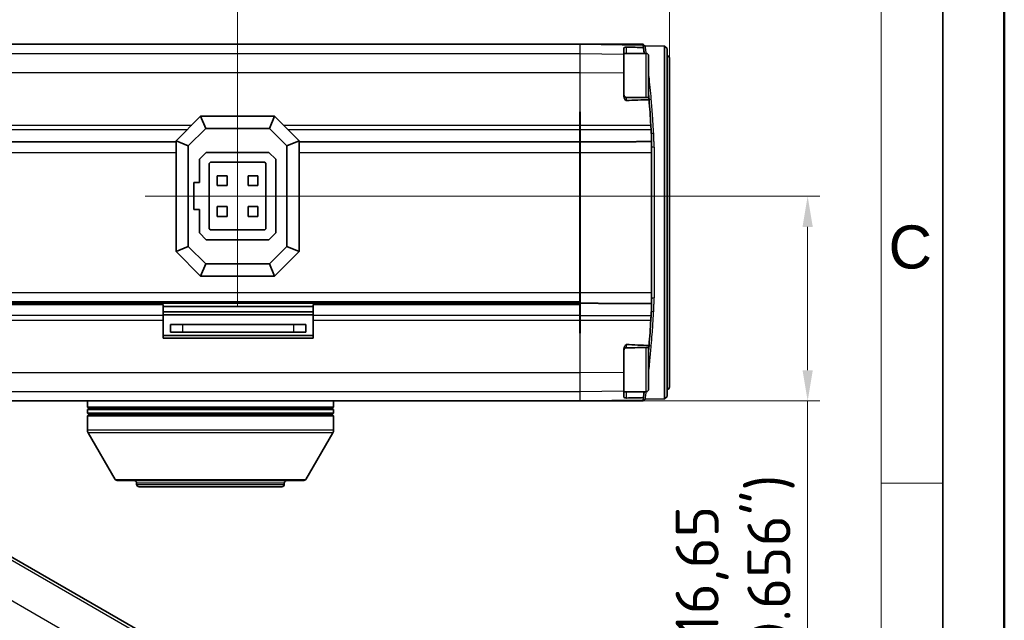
# Model space of a CAD drawing. Header units: millimetres. Extents: x 0 to 420, y 0 to 297.
# Tile 37 of 53: x 340 to 420, y 137 to 186. Entities that reach past the tile are written whole.
import ezdxf

# ---------------------------------------------------------------- set-up
doc = ezdxf.new("R2010")
doc.units = ezdxf.units.MM
doc.layers.get('0').update_dxf_attribs({"lineweight": 25})
for name, color, linetype, lineweight in [('001', 7, 'Continuous', 50), ('Bemaßung (ISO)', 7, 'Continuous', 18), ('Mittellinie (ISO)', 7, 'Continuous', 18), ('Rahmen (ISO)', 7, 'Continuous', 70), ('Sichtbar (ISO)', 7, 'Continuous', 35), ('Sichtbar schmal (ISO)', 7, 'Continuous', 25)]:
    doc.layers.add(name, color=color, linetype=linetype, lineweight=lineweight)
doc.layers.add('Symbole(DIN)', color=3, linetype='Continuous', lineweight=25, true_color=0x00ff00)
doc.styles.add('Aktuell-DIN', font='arial.ttf')
doc.styles.add('Notiztext (DIN)', font='isocpeur.ttf')
doc.dimstyles.new('Standard (DIN)', dxfattribs={"dimtxt": 3.5, "dimasz": 2.5, "dimexe": 1, "dimexo": 0, "dimgap": 0.7, "dimtad": 1, "dimtoh": 1, "dimrnd": 1e-08, "dimtxsty": 'Notiztext (DIN)', "dimcen": 0.09, "dimdle": 10, "dimclrd": 256, "dimclre": 256, "dimclrt": 256, "dimazin": 2, "dimtfac": 0.514286, "dimtdec": 4, "dimtmove": 0, "dimatfit": 3, "dimfxl": 1, "dimtolj": 1, "dimlwd": -1, "dimlwe": -1, "dimarcsym": 0})

# ---------------------------------------------------------------- blocks, each defined once
blk = doc.blocks.new('*D37')
at = {"layer": 'Bemaßung (ISO)', "transparency": 16777216}
for p, q in [((365.195, 171.831), (405.02, 171.831)), ((404.02, 169.331), (404.02, 157.681)), ((385.495, 155.181), (405.02, 155.181)), ((404.02, 155.181), (404.02, 133.138))]:
    blk.add_line(p, q, dxfattribs=at)
for points in [[(403.603, 169.331), (404.437, 169.331), (404.02, 171.831)], [(403.603, 157.681), (404.437, 157.681), (404.02, 155.181)]]:
    blk.add_solid(points, dxfattribs=at)
at = {"layer": 'Defpoints', "color": 0, "transparency": 16777216}
for p in [(365.195, 171.831), (385.495, 155.181), (404.02, 155.181)]:
    blk.add_point(p, dxfattribs=at)
at = {"layer": 'Bemaßung (ISO)', "transparency": 16777216, "insert": (393.287, 141.363), "char_height": 3.5, "attachment_point": 2, "rotation": 90, "style": 'Notiztext (DIN)'}
blk.add_mtext('\\A1;16,65{\\P(0.656")}', dxfattribs=at)
blk = doc.blocks.new('*D38')
at = {"layer": 'Bemaßung (ISO)', "transparency": 16777216}
for p, q in [((357.695, 180.831), (357.695, 189.831)), ((392.795, 183.046), (392.795, 189.831)), ((360.195, 188.831), (390.295, 188.831))]:
    blk.add_line(p, q, dxfattribs=at)
for points in [[(360.195, 189.248), (360.195, 188.414), (357.695, 188.831)], [(390.295, 189.248), (390.295, 188.414), (392.795, 188.831)]]:
    blk.add_solid(points, dxfattribs=at)
at = {"layer": 'Defpoints', "color": 0, "transparency": 16777216}
for p in [(392.795, 188.831), (392.795, 183.046), (357.695, 180.831)]:
    blk.add_point(p, dxfattribs=at)
at = {"layer": 'Bemaßung (ISO)', "transparency": 16777216, "insert": (375.245, 199.564), "char_height": 3.5, "attachment_point": 2, "style": 'Notiztext (DIN)'}
blk.add_mtext('\\A1;35,1{\\P(1.382")}', dxfattribs=at)
blk = doc.blocks.new('Ränder Basler-A3')
at = {"layer": '001'}
blk.add_line((420, 297), (420, 0), dxfattribs=at)
at = {"layer": '001', "color": 7, "linetype": 'Continuous', "lineweight": 35}
blk.add_line((415, 292), (415, 5), dxfattribs=at)
at = {"layer": '001', "color": 7, "linetype": 'Continuous', "lineweight": 18}
blk.add_line((410, 287), (410, 5), dxfattribs=at)
at = {"layer": 'Rahmen (ISO)', "color": 7, "linetype": 'Continuous', "lineweight": 18}
blk.add_line((415, 148.5), (410, 148.5), dxfattribs=at)
at = {"layer": 'Symbole(DIN)', "color": 250, "true_color": 0x3f3f3f, "insert": (410.593, 167.671), "char_height": 3.5, "attachment_point": 4, "style": 'Aktuell-DIN'}
blk.add_mtext('\\fArial|b0|i0;C', dxfattribs=at)

msp = doc.modelspace()

# ---------------------------------------------------------------- linework, layer by layer
at = {"layer": 'Mittellinie (ISO)', "linetype": 'Continuous'}
for p, q in [((357.695, 180.831), (357.695, 162.831)), ((365.195, 171.831), (350.195, 171.831))]:
    msp.add_line(p, q, dxfattribs=at)
at = {"layer": 'Sichtbar (ISO)'}
for p, q in [((290.495, 184.181), (385.495, 184.181)), ((385.495, 184.181), (385.495, 184.118)), ((385.545, 184.181), (385.545, 184.18)), ((390.64, 184.181), (385.545, 184.181)), ((385.545, 184.118), (385.545, 184.18)), ((385.545, 184.18), (390.649, 184.114)), ((392.395, 184.022), (390.829, 184.049)), ((392.395, 155.34), (392.395, 184.022)), ((392.595, 183.818), (392.395, 184.022)), ((389.095, 183.885), (389.095, 183.372)), ((390.895, 183.431), (389.095, 183.431)), ((389.095, 183.372), (389.095, 181.856)), ((391.095, 183.231), (391.095, 179.841)), ((392.595, 183.818), (392.595, 155.544)), ((392.795, 183.046), (392.795, 156.316)), ((389.095, 181.856), (389.095, 179.953)), ((385.545, 178.68), (385.495, 178.681)), ((385.495, 178.681), (385.495, 177.61)), ((385.545, 177.61), (385.545, 178.68)), ((354.695, 178.331), (352.695, 176.331)), ((355.11, 177.331), (354.695, 178.331)), ((360.695, 178.331), (354.695, 178.331)), ((360.281, 177.331), (360.695, 178.331)), ((362.695, 176.331), (360.695, 178.331)), ((353.695, 175.917), (355.11, 177.331)), ((355.11, 177.331), (360.281, 177.331)), ((360.281, 177.331), (361.695, 175.917)), ((385.495, 177.61), (385.495, 177.247)), ((385.495, 176.243), (385.495, 177.247)), ((385.545, 177.247), (385.545, 177.61)), ((385.545, 177.247), (385.545, 176.243)), ((352.695, 176.243), (290.495, 176.243)), ((353.695, 175.917), (352.695, 176.331)), ((352.695, 176.331), (352.695, 167.331)), ((361.695, 175.917), (362.695, 176.331)), ((362.695, 167.331), (362.695, 176.331)), ((362.695, 176.243), (385.495, 176.243)), ((385.495, 175.371), (385.495, 176.243)), ((385.545, 176.243), (385.545, 175.371)), ((353.695, 167.745), (353.695, 175.917)), ((354.595, 174.824), (355.152, 175.381)), ((355.152, 175.381), (360.238, 175.381)), ((360.238, 175.381), (360.795, 174.824)), ((361.695, 175.917), (361.695, 167.745)), ((385.495, 163.991), (385.495, 175.371)), ((385.545, 175.371), (385.545, 163.991)), ((391.344, 175.371), (391.344, 175.897)), ((391.344, 163.991), (391.344, 175.371)), ((354.595, 172.931), (354.595, 174.824)), ((355.395, 174.493), (355.484, 174.581)), ((355.395, 169.169), (355.395, 174.493)), ((355.484, 174.581), (359.907, 174.581)), ((359.907, 174.581), (359.995, 174.493)), ((359.995, 174.493), (359.995, 169.169)), ((360.795, 174.824), (360.795, 168.838)), ((354.145, 170.731), (354.145, 172.931)), ((354.145, 172.931), (354.595, 172.931)), ((356.045, 172.681), (356.045, 173.481)), ((356.045, 173.481), (356.845, 173.481)), ((356.845, 173.481), (356.845, 172.681)), ((358.545, 172.681), (358.545, 173.481)), ((358.545, 173.481), (359.345, 173.481)), ((359.345, 173.481), (359.345, 172.681)), ((356.845, 172.681), (356.045, 172.681)), ((359.345, 172.681), (358.545, 172.681)), ((354.595, 170.731), (354.145, 170.731)), ((354.595, 168.838), (354.595, 170.731)), ((356.045, 170.181), (356.045, 170.981)), ((356.045, 170.981), (356.845, 170.981)), ((356.845, 170.981), (356.845, 170.181)), ((358.545, 170.181), (358.545, 170.981)), ((358.545, 170.981), (359.345, 170.981)), ((359.345, 170.981), (359.345, 170.181)), ((356.845, 170.181), (356.045, 170.181)), ((359.345, 170.181), (358.545, 170.181)), ((355.152, 168.281), (354.595, 168.838)), ((355.484, 169.081), (355.395, 169.169)), ((359.907, 169.081), (355.484, 169.081)), ((359.995, 169.169), (359.907, 169.081)), ((360.795, 168.838), (360.238, 168.281)), ((360.238, 168.281), (355.152, 168.281)), ((353.695, 167.745), (352.695, 167.331)), ((352.695, 167.331), (354.695, 165.331)), ((355.11, 166.331), (353.695, 167.745)), ((361.695, 167.745), (360.281, 166.331)), ((360.695, 165.331), (362.695, 167.331)), ((361.695, 167.745), (362.695, 167.331)), ((355.11, 166.331), (354.695, 165.331)), ((360.281, 166.331), (355.11, 166.331)), ((360.281, 166.331), (360.695, 165.331)), ((354.695, 165.331), (360.695, 165.331)), ((385.495, 163.256), (385.495, 163.991)), ((385.495, 163.256), (385.495, 163.119)), ((385.545, 163.991), (385.545, 163.119)), ((391.344, 163.465), (391.344, 163.991)), ((290.495, 163.119), (385.495, 163.119)), ((351.65, 163.019), (290.495, 163.019)), ((351.65, 162.115), (351.65, 163.019)), ((351.65, 162.864), (363.85, 162.864)), ((351.65, 162.431), (363.85, 162.431)), ((363.85, 163.019), (363.85, 162.115)), ((385.495, 163.019), (363.85, 163.019)), ((385.495, 163.019), (385.495, 163.119)), ((385.495, 162.115), (385.495, 163.019)), ((385.545, 163.119), (385.545, 162.115)), ((351.65, 162.181), (363.85, 162.181)), ((351.65, 162.115), (351.65, 161.752)), ((351.65, 161.752), (351.65, 160.281)), ((363.85, 161.752), (363.85, 162.115)), ((363.85, 160.281), (363.85, 161.752)), ((385.495, 162.115), (385.495, 161.752)), ((385.495, 161.752), (385.495, 160.681)), ((385.545, 161.752), (385.545, 162.115)), ((385.545, 160.682), (385.545, 161.752)), ((352.25, 161.381), (353.25, 161.381)), ((352.25, 161.381), (352.25, 160.781)), ((353.25, 161.381), (362.25, 161.381)), ((362.25, 161.381), (363.25, 161.381)), ((363.25, 160.781), (363.25, 161.381)), ((351.65, 160.501), (363.85, 160.501)), ((363.85, 160.281), (351.65, 160.281)), ((353.25, 160.781), (352.25, 160.781)), ((362.25, 160.781), (353.25, 160.781)), ((363.25, 160.781), (362.25, 160.781)), ((385.495, 160.681), (385.545, 160.682)), ((389.095, 159.409), (389.095, 157.507)), ((391.095, 159.521), (391.095, 156.131)), ((389.095, 157.507), (389.095, 155.99)), ((385.495, 155.244), (385.495, 155.181)), ((385.545, 155.182), (390.649, 155.249)), ((385.545, 155.182), (385.545, 155.244)), ((389.095, 155.99), (389.095, 155.478)), ((390.895, 155.931), (389.095, 155.931)), ((392.395, 155.34), (390.829, 155.313)), ((392.595, 155.544), (392.395, 155.34)), ((310.995, 155.181), (385.495, 155.181)), ((345.495, 155.181), (345.495, 154.681)), ((365.495, 154.681), (345.495, 154.681)), ((345.669, 154.581), (345.495, 154.681)), ((345.669, 154.581), (345.495, 154.481)), ((345.495, 154.481), (365.495, 154.481)), ((345.495, 154.481), (345.495, 154.181)), ((345.669, 154.581), (365.322, 154.581)), ((365.322, 154.581), (365.495, 154.681)), ((365.322, 154.581), (365.495, 154.481)), ((365.495, 155.181), (365.495, 154.681)), ((365.495, 154.481), (365.495, 154.181)), ((385.545, 155.182), (385.545, 155.181)), ((385.545, 155.181), (390.64, 155.181)), ((365.495, 154.181), (345.495, 154.181)), ((345.669, 154.081), (345.495, 154.181)), ((345.669, 154.081), (345.495, 153.981)), ((345.495, 153.981), (365.495, 153.981)), ((345.495, 153.981), (345.495, 152.835)), ((345.669, 154.081), (365.322, 154.081)), ((365.322, 154.081), (365.495, 154.181)), ((365.322, 154.081), (365.495, 153.981)), ((365.495, 153.981), (365.495, 152.835)), ((347.747, 148.801), (345.562, 152.585)), ((363.244, 148.801), (365.428, 152.585)), ((326.763, 149.735), (393.938, 111.051)), ((363.071, 148.701), (347.92, 148.701)), ((349.495, 148.401), (349.495, 148.501)), ((361.295, 148.201), (349.695, 148.201)), ((361.495, 148.401), (361.495, 148.501))]:
    msp.add_line(p, q, dxfattribs=at)
for centre, radius, start, end in [((390.833, 184.249), 0.2, 199.89902, 269), ((390.895, 183.231), 0.2, 0, 90), ((392.595, 183.046), 0.2, 0, 90), ((389.295, 180.059), 0.2, 180, 269.39258), ((288.47, 171.31), 103, 3.16799, 3.30421), ((371.344, 175.897), 20, 1.03979, 3.16799), ((371.344, 163.465), 20, 356.83201, 358.96021), ((288.47, 168.052), 103, 356.69579, 356.83201), ((389.295, 159.303), 0.2, 90.60742, 180), ((390.895, 156.131), 0.2, 270, 0), ((392.595, 156.316), 0.2, 270, 0), ((390.833, 155.113), 0.2, 91, 160.10098), ((345.995, 152.835), 0.5, 180, 210), ((364.995, 152.835), 0.5, 330, 0), ((347.92, 148.901), 0.2, 210, 270), ((349.295, 148.501), 0.2, 0, 90), ((349.695, 148.401), 0.2, 180, 270), ((361.295, 148.401), 0.2, 270, 0), ((361.695, 148.501), 0.2, 90, 180), ((363.071, 148.901), 0.2, 270, 330)]:
    msp.add_arc(centre, radius, start, end, dxfattribs=at)
for centre, major_axis, start_param, end_param in [((64.514, 168.789), (748.252, 0), 1.127365, 1.127439), ((64.514, 170.573), (-748.252, 0), 2.014154, 2.014228)]:
    msp.add_ellipse(centre, major_axis=major_axis, ratio=0.022679, start_param=start_param, end_param=end_param, dxfattribs=at)
for points, knots in [([(390.645, 184.181), (390.645, 184.181), (390.645, 184.181), (390.645, 184.181), (390.645, 184.181), (390.644, 184.181), (390.644, 184.181), (390.643, 184.181), (390.643, 184.181), (390.641, 184.181), (390.64, 184.181), (390.64, 184.181)], [-0.1094888, -0.1094888, -0.1094888, -0.1094888, -0.1045758, -0.1045758, -0.0958175, -0.0958175, -0.0775368, -0.0775368, -0.0418384, -0.0418384, 0, 0, 0, 0]), ([(390.649, 184.114), (390.649, 184.114), (390.649, 184.116), (390.648, 184.126), (390.647, 184.134), (390.644, 184.152), (390.643, 184.163), (390.641, 184.177), (390.641, 184.179), (390.64, 184.181)], [0, 0, 0, 0, 0.00377562, 0.00377562, 0.00755125, 0.00755125, 0.01135138, 0.01135138, 0.01191709, 0.01191709, 0.01191709, 0.01191709]), ([(389.296, 183.944), (389.29, 183.944), (389.283, 183.944), (389.268, 183.943), (389.26, 183.943), (389.239, 183.941), (389.226, 183.939), (389.195, 183.933), (389.172, 183.928), (389.135, 183.916), (389.121, 183.91), (389.101, 183.898), (389.095, 183.891), (389.095, 183.885)], [0, 0, 0, 0, 0.00209389, 0.00209389, 0.00469564, 0.00469564, 0.01000936, 0.01000936, 0.02153414, 0.02153414, 0.03204128, 0.03204128, 0.04202857, 0.04202857, 0.04202857, 0.04202857]), ([(390.676, 183.915), (390.679, 183.892), (390.683, 183.863), (390.693, 183.787), (390.7, 183.736), (390.714, 183.63), (390.721, 183.575), (390.732, 183.49), (390.735, 183.46), (390.739, 183.431)], [0.02231047, 0.02231047, 0.02231047, 0.02231047, 0.03490175, 0.03490175, 0.05193974, 0.05193974, 0.06849074, 0.06849074, 0.07771458, 0.07771458, 0.07771458, 0.07771458]), ([(389.095, 179.953), (389.095, 179.904), (389.106, 179.854), (389.147, 179.738), (389.186, 179.677), (389.232, 179.624), (389.245, 179.613), (389.262, 179.602), (389.269, 179.599), (389.283, 179.595), (389.29, 179.594), (389.296, 179.594)], [0, 0, 0, 0, 0.01503811, 0.01503811, 0.03741187, 0.03741187, 0.04687079, 0.04687079, 0.05200051, 0.05200051, 0.05682005, 0.05682005, 0.05682005, 0.05682005]), ([(391.117, 179.841), (391.117, 179.841), (391.117, 179.838), (391.118, 179.827), (391.118, 179.819), (391.119, 179.808)], [0.02222717, 0.02222717, 0.02222717, 0.02222717, 0.03057725, 0.03057725, 0.03956399, 0.03956399, 0.03956399, 0.03956399]), ([(391.119, 179.808), (391.121, 179.786), (391.124, 179.754), (391.128, 179.7), (391.129, 179.685), (391.131, 179.669)], [0.0004588, 0.0004588, 0.0004588, 0.0004588, 0.01759576, 0.01759576, 0.02373277, 0.02373277, 0.02373277, 0.02373277]), ([(391.344, 175.897), (391.344, 175.988), (391.343, 176.078), (391.341, 176.197), (391.341, 176.229), (391.34, 176.26)], [0.99079288, 0.99079288, 0.99079288, 0.99079288, 1.01750739, 1.01750739, 1.0272812, 1.0272812, 1.0272812, 1.0272812]), ([(391.34, 163.102), (391.341, 163.133), (391.341, 163.165), (391.343, 163.284), (391.344, 163.374), (391.344, 163.465)], [0.85108337, 0.85108337, 0.85108337, 0.85108337, 0.86085718, 0.86085718, 0.88757169, 0.88757169, 0.88757169, 0.88757169]), ([(389.296, 159.768), (389.289, 159.768), (389.282, 159.768), (389.267, 159.763), (389.259, 159.758), (389.24, 159.745), (389.227, 159.733), (389.192, 159.692), (389.169, 159.657), (389.133, 159.585), (389.119, 159.55), (389.101, 159.48), (389.095, 159.444), (389.095, 159.409)], [0, 0, 0, 0, 0.00215043, 0.00215043, 0.00482619, 0.00482619, 0.00922794, 0.00922794, 0.01624316, 0.01624316, 0.02226624, 0.02226624, 0.02799289, 0.02799289, 0.02799289, 0.02799289]), ([(391.119, 159.554), (391.118, 159.539), (391.117, 159.529), (391.117, 159.522), (391.117, 159.521), (391.117, 159.521)], [0.00463113, 0.00463113, 0.00463113, 0.00463113, 0.01670397, 0.01670397, 0.0219509, 0.0219509, 0.0219509, 0.0219509]), ([(391.131, 159.693), (391.129, 159.673), (391.128, 159.655), (391.123, 159.603), (391.121, 159.574), (391.119, 159.554)], [0.02641172, 0.02641172, 0.02641172, 0.02641172, 0.03395513, 0.03395513, 0.04969609, 0.04969609, 0.04969609, 0.04969609]), ([(389.095, 155.478), (389.095, 155.468), (389.106, 155.46), (389.143, 155.442), (389.17, 155.435), (389.209, 155.426), (389.226, 155.423), (389.253, 155.42), (389.262, 155.419), (389.274, 155.419), (389.278, 155.418), (389.287, 155.418), (389.292, 155.418), (389.296, 155.418)], [0, 0, 0, 0, 0.01529693, 0.01529693, 0.03309888, 0.03309888, 0.04266065, 0.04266065, 0.04794593, 0.04794593, 0.05088149, 0.05088149, 0.05371994, 0.05371994, 0.05371994, 0.05371994]), ([(390.64, 155.181), (390.641, 155.183), (390.641, 155.185), (390.643, 155.199), (390.644, 155.21), (390.647, 155.228), (390.648, 155.236), (390.649, 155.246), (390.649, 155.249), (390.649, 155.249)], [-0.01191652, -0.01191652, -0.01191652, -0.01191652, -0.01134041, -0.01134041, -0.00752931, -0.00752931, -0.00376466, -0.00376466, 0, 0, 0, 0]), ([(390.739, 155.931), (390.733, 155.884), (390.727, 155.836), (390.713, 155.729), (390.706, 155.672), (390.692, 155.567), (390.686, 155.521), (390.679, 155.469), (390.678, 155.458), (390.676, 155.447)], [0.01244494, 0.01244494, 0.01244494, 0.01244494, 0.02061815, 0.02061815, 0.03045675, 0.03045675, 0.0401093, 0.0401093, 0.04328918, 0.04328918, 0.04328918, 0.04328918]), ([(390.64, 155.181), (390.64, 155.181), (390.642, 155.181), (390.643, 155.181), (390.644, 155.181), (390.644, 155.181), (390.644, 155.181), (390.645, 155.181), (390.645, 155.181), (390.645, 155.181), (390.645, 155.181), (390.645, 155.181)], [-0.2005347, -0.2005347, -0.2005347, -0.2005347, -0.16510981, -0.16510981, -0.13272477, -0.13272477, -0.1169824, -0.1169824, -0.10910513, -0.10910513, -0.10500202, -0.10500202, -0.10500202, -0.10500202])]:
    msp.add_open_spline(points, degree=3, knots=knots, dxfattribs=at)
for points, degree in [([(390.676, 183.915), (390.658, 184.05), (390.649, 184.114), (390.649, 184.114)], 3), ([(389.296, 183.944), (389.731, 183.933), (390.254, 183.923), (390.676, 183.915)], 3), ([(391.095, 180.09), (391.103, 180.003), (391.11, 179.919), (391.117, 179.841)], 3), ([(389.293, 179.859), (389.901, 179.853), (390.509, 179.846), (391.117, 179.841)], 3), ([(391.131, 179.669), (390.575, 179.654), (389.854, 179.63), (389.296, 179.594)], 3), ([(391.278, 177.603), (391.236, 178.29), (391.187, 178.979), (391.131, 179.669)], 3), ([(391.299, 177.247), (391.292, 177.364), (391.285, 177.483), (391.278, 177.603)], 3), ([(385.545, 176.243), (388.414, 176.252), (391.34, 176.26)], 2), ([(385.545, 163.119), (388.414, 163.111), (391.34, 163.102)], 2), ([(391.131, 159.693), (391.187, 160.383), (391.236, 161.072), (391.278, 161.759)], 3), ([(391.278, 161.759), (391.285, 161.879), (391.292, 161.998), (391.299, 162.115)], 3), ([(391.117, 159.521), (390.509, 159.516), (389.901, 159.51), (389.293, 159.503)], 3), ([(389.296, 159.768), (389.854, 159.732), (390.575, 159.708), (391.131, 159.693)], 3), ([(391.117, 159.521), (391.11, 159.443), (391.103, 159.36), (391.095, 159.272)], 3), ([(390.676, 155.447), (390.254, 155.439), (389.731, 155.429), (389.296, 155.418)], 3), ([(390.649, 155.249), (390.649, 155.249), (390.658, 155.313), (390.676, 155.447)], 3)]:
    msp.add_open_spline(points, degree=degree, dxfattribs=at)
at = {"layer": 'Sichtbar schmal (ISO)'}
for p, q in [((385.495, 184.118), (385.495, 183.417)), ((290.495, 183.417), (385.495, 183.417)), ((385.495, 183.417), (389.095, 183.372)), ((385.495, 183.417), (385.495, 181.866)), ((390.895, 179.843), (390.895, 183.431)), ((290.495, 181.866), (385.495, 181.866)), ((385.495, 181.866), (389.095, 181.856)), ((385.495, 181.866), (385.495, 178.681)), ((290.495, 177.61), (353.974, 177.61)), ((290.495, 177.247), (353.611, 177.247)), ((361.417, 177.61), (385.495, 177.61)), ((361.779, 177.247), (385.495, 177.247)), ((385.545, 177.61), (391.278, 177.603)), ((385.545, 177.247), (391.299, 177.247)), ((290.495, 175.371), (352.695, 175.371)), ((362.695, 175.371), (385.495, 175.371)), ((385.545, 175.371), (391.344, 175.371)), ((391.54, 175.812), (391.54, 163.55)), ((290.495, 163.991), (385.495, 163.991)), ((290.495, 163.256), (385.495, 163.256)), ((385.545, 163.991), (391.344, 163.991)), ((351.65, 162.115), (290.495, 162.115)), ((290.495, 161.752), (351.65, 161.752)), ((385.495, 162.115), (363.85, 162.115)), ((363.85, 161.752), (385.495, 161.752)), ((385.545, 162.115), (391.299, 162.115)), ((385.545, 161.752), (391.278, 161.759)), ((353.25, 160.781), (353.25, 161.381)), ((362.25, 161.381), (362.25, 160.781)), ((385.495, 160.681), (385.495, 157.496)), ((390.895, 155.931), (390.895, 159.519)), ((290.495, 157.496), (385.495, 157.496)), ((385.495, 157.496), (389.095, 157.507)), ((385.495, 157.496), (385.495, 155.946)), ((290.495, 155.946), (385.495, 155.946)), ((385.495, 155.946), (389.095, 155.99)), ((385.495, 155.946), (385.495, 155.244)), ((345.495, 152.835), (365.495, 152.835)), ((365.428, 152.585), (345.562, 152.585)), ((326.17, 149.814), (393.345, 111.13)), ((322.782, 148.488), (389.958, 109.804)), ((347.747, 148.801), (363.244, 148.801)), ((361.495, 148.501), (349.495, 148.501)), ((349.495, 148.401), (361.495, 148.401))]:
    msp.add_line(p, q, dxfattribs=at)
for centre, major_axis, ratio, start_param, end_param in [((391.319, 179.824), (-0.199, -0.016), 0.694692, 0, 1.495869), ((391.513, 177.014), (-0.2, -0.011), 0.502445, 0, 1.525521), ((391.544, 175.897), (-0.2, 0), 0.427066, 0, 1.553343), ((391.544, 163.465), (-0.2, 0), 0.427066, 4.729842, 6.283185), ((391.513, 162.349), (-0.2, 0.011), 0.502445, 4.757665, 6.283185), ((391.319, 159.538), (-0.199, 0.016), 0.694692, 4.787317, 6.283185)]:
    msp.add_ellipse(centre, major_axis=major_axis, ratio=ratio, start_param=start_param, end_param=end_param, dxfattribs=at)
for points, knots in [([(390.913, 183.43), (390.91, 183.451), (390.908, 183.47), (390.856, 183.861), (390.83, 184.049), (390.83, 184.049)], [0.7335458, 0.7335458, 0.7335458, 0.7335458, 0.7545567, 0.7545567, 1.1605224, 1.1605224, 1.1605224, 1.1605224]), ([(389.292, 183.431), (389.292, 183.46), (389.293, 183.49), (389.293, 183.608), (389.294, 183.695), (389.296, 183.845), (389.296, 183.907), (389.296, 183.944)], [0.0252308, 0.0252308, 0.0252308, 0.0252308, 0.03809854, 0.03809854, 0.07561094, 0.07561094, 0.11433482, 0.11433482, 0.11433482, 0.11433482]), ([(391.315, 179.685), (391.258, 180.369), (391.196, 180.993), (391.124, 181.672), (391.109, 181.802), (391.096, 181.927)], [0, 0, 0, 0, 0.2902141, 0.2902141, 0.3624219, 0.3624219, 0.3624219, 0.3624219]), ([(389.296, 179.594), (389.296, 179.629), (389.296, 179.663), (389.296, 179.734), (389.295, 179.769), (389.295, 179.812), (389.294, 179.826), (389.294, 179.841), (389.294, 179.846), (389.294, 179.855), (389.294, 179.858), (389.293, 179.859), (389.293, 179.859), (389.293, 179.859)], [0.00292632, 0.00292632, 0.00292632, 0.00292632, 0.01975193, 0.01975193, 0.04232557, 0.04232557, 0.05643409, 0.05643409, 0.06348835, 0.06348835, 0.07477517, 0.07477517, 0.07701542, 0.07701542, 0.07701542, 0.07701542]), ([(391.509, 176.913), (391.499, 177.088), (391.489, 177.262), (391.467, 177.629), (391.454, 177.822), (391.434, 178.13), (391.425, 178.247), (391.413, 178.421), (391.409, 178.478), (391.398, 178.627), (391.392, 178.718), (391.374, 178.952), (391.363, 179.093), (391.34, 179.386), (391.328, 179.537), (391.315, 179.685)], [0, 0, 0, 0, 0.0618012, 0.0618012, 0.1324311, 0.1324311, 0.1765748, 0.1765748, 0.1986467, 0.1986467, 0.2339616, 0.2339616, 0.2904656, 0.2904656, 0.3531496, 0.3531496, 0.3531496, 0.3531496]), ([(391.54, 175.812), (391.54, 175.945), (391.539, 176.077), (391.534, 176.327), (391.53, 176.444), (391.523, 176.634), (391.52, 176.706), (391.514, 176.823), (391.512, 176.868), (391.509, 176.913)], [0, 0, 0, 0, 0.0447892, 0.0447892, 0.0851625, 0.0851625, 0.1103959, 0.1103959, 0.1261667, 0.1261667, 0.1261667, 0.1261667]), ([(391.509, 162.449), (391.516, 162.576), (391.522, 162.705), (391.531, 162.951), (391.534, 163.068), (391.538, 163.261), (391.539, 163.335), (391.54, 163.457), (391.54, 163.503), (391.54, 163.55)], [0, 0, 0, 0, 0.0447892, 0.0447892, 0.0851625, 0.0851625, 0.1103959, 0.1103959, 0.1261667, 0.1261667, 0.1261667, 0.1261667]), ([(391.441, 161.339), (391.444, 161.39), (391.448, 161.442), (391.464, 161.685), (391.476, 161.879), (391.495, 162.2), (391.502, 162.324), (391.509, 162.449)], [0.2192469, 0.2192469, 0.2192469, 0.2192469, 0.238376, 0.238376, 0.3090059, 0.3090059, 0.3531496, 0.3531496, 0.3531496, 0.3531496]), ([(391.315, 159.677), (391.34, 159.973), (391.364, 160.281), (391.406, 160.841), (391.424, 161.087), (391.441, 161.339)], [0, 0, 0, 0, 0.1253681, 0.1253681, 0.2192469, 0.2192469, 0.2192469, 0.2192469]), ([(389.293, 159.503), (389.293, 159.503), (389.293, 159.503), (389.294, 159.504), (389.294, 159.508), (389.294, 159.516), (389.294, 159.521), (389.294, 159.536), (389.295, 159.55), (389.295, 159.593), (389.296, 159.628), (389.296, 159.699), (389.296, 159.733), (389.296, 159.768)], [0.03585276, 0.03585276, 0.03585276, 0.03585276, 0.03807144, 0.03807144, 0.04935187, 0.04935187, 0.05640213, 0.05640213, 0.07050267, 0.07050267, 0.09306352, 0.09306352, 0.10994199, 0.10994199, 0.10994199, 0.10994199]), ([(391.096, 157.435), (391.109, 157.56), (391.124, 157.69), (391.138, 157.826), (391.161, 158.042), (391.185, 158.27), (391.209, 158.51)], [1.959291, 1.959291, 1.959291, 1.959291, 2.0314988, 2.0314988, 2.0314988, 2.1468115, 2.1468115, 2.1468115, 2.1468115]), ([(389.296, 155.418), (389.296, 155.455), (389.296, 155.517), (389.294, 155.667), (389.293, 155.755), (389.293, 155.872), (389.292, 155.902), (389.292, 155.931)], [0.00292965, 0.00292965, 0.00292965, 0.00292965, 0.0416288, 0.0416288, 0.07915335, 0.07915335, 0.09203342, 0.09203342, 0.09203342, 0.09203342]), ([(390.83, 155.313), (390.83, 155.314), (390.856, 155.501), (390.905, 155.873), (390.908, 155.892), (390.91, 155.912), (390.913, 155.932)], [1.1611905, 1.1611905, 1.1611905, 1.1611905, 1.5671562, 1.5671562, 1.5671562, 1.5881671, 1.5881671, 1.5881671, 1.5881671])]:
    msp.add_open_spline(points, degree=3, knots=knots, dxfattribs=at)
msp.add_open_spline([(391.209, 158.51), (391.245, 158.875), (391.281, 159.265), (391.315, 159.677)], degree=3, dxfattribs=at)

# ---------------------------------------------------------------- block references
msp.add_blockref('Ränder Basler-A3', (0, 0))

# ---------------------------------------------------------------- dimensions: what is measured, and where the dimension line sits
at = {"layer": 'Bemaßung (ISO)'}
for base, p1, p2, angle, text, override, picture, middle in [((392.795, 188.831), (357.695, 180.831), (392.795, 183.046), 180, '<>{\\P(1.382")}', {"dimtoh": 0, "dimdec": 2, "dimtp": 0, "dimtm": 0, "dimtdec": 4, "dimtofl": 0, "dimatfit": 1, "dimtvp": -0.25}, '*D38', (375.245, 188.831)), ((404.02, 155.181), (365.195, 171.831), (385.495, 155.181), 90, '<>{\\P(0.656")}', {"dimtoh": 0, "dimdec": 2, "dimtp": 0, "dimtm": 0, "dimtdec": 4, "dimtofl": 0, "dimatfit": 2, "dimtvp": -0.25}, '*D37', (404.02, 141.363))]:
    dim = msp.add_linear_dim(base=base, p1=p1, p2=p2, angle=angle, text=text, dimstyle='Standard (DIN)', override=override, dxfattribs=at)
    dim.commit()
    dim.dimension.update_dxf_attribs({"geometry": picture, "text_midpoint": middle, "dimtype": 160})

doc.saveas('drawing.dxf')
